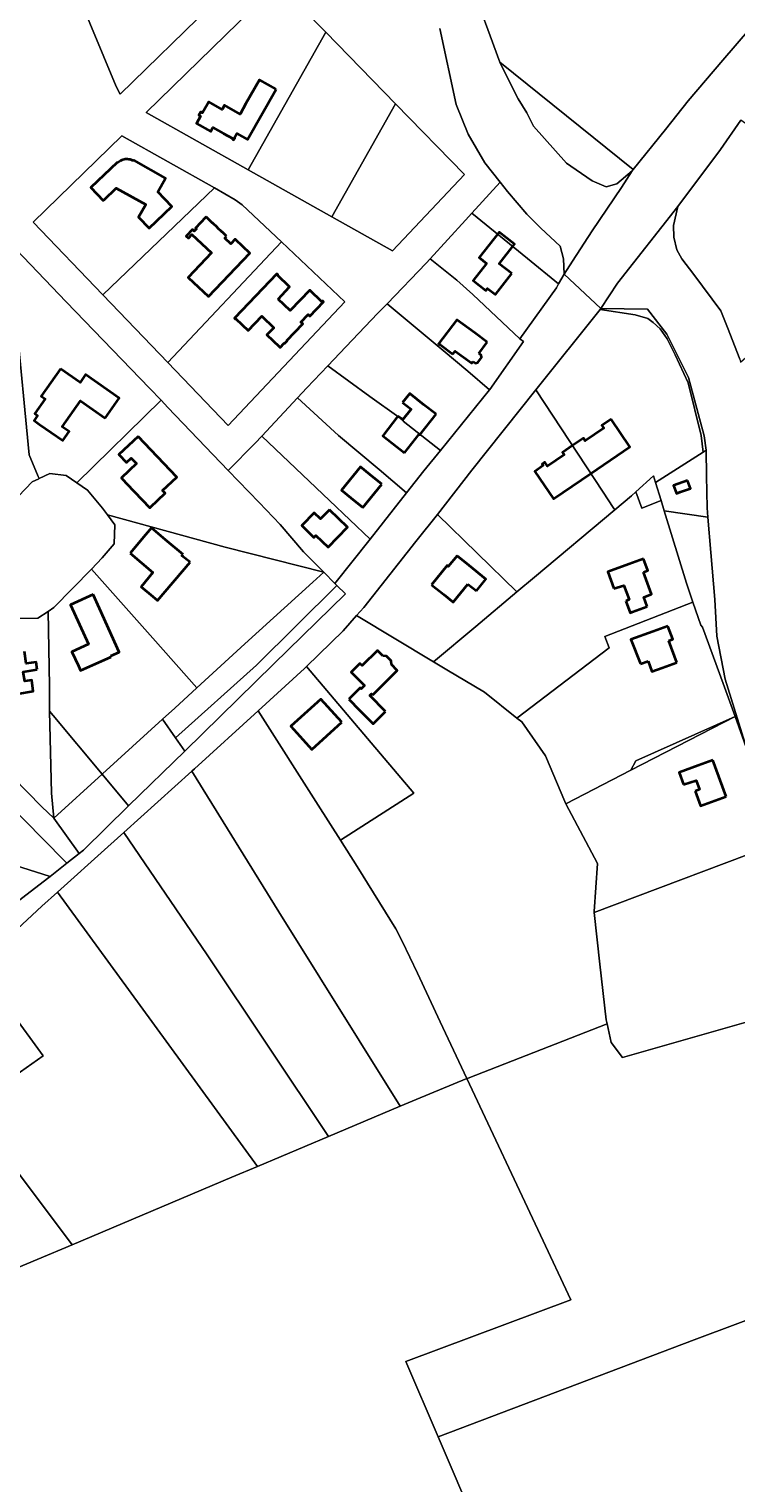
# Model space of a CAD drawing. Header units: metres. Extents: x 152747 to 157233, y 373738 to 378734.
# Tile 5 of 29: x 153984 to 154212, y 374339 to 374809. Entities that reach past the tile are written whole.
import ezdxf
from ezdxf.enums import TextEntityAlignment as Align

# ---------------------------------------------------------------- set-up
doc = ezdxf.new("R2010")
doc.units = ezdxf.units.M
for name, color, linetype, lineweight in [('B-XX-KG-GRENS_PERCEEL-GV', 150, 'Continuous', 18), ('B-XX-KG-GRENS_PERCEEL-S @ 0.001', 150, 'Continuous', 25), ('B-XX-OG-BEBOUWING-G', 7, 'Continuous', 35), ('B-XX-OG-BEBOUWING_HUISNUMMER-T18', 10, 'Continuous', 18), ('B-XX-OG-BEBOUWING_STRAATNAAM-T18', 10, 'Continuous', 18)]:
    doc.layers.add(name, color=color, linetype=linetype, lineweight=lineweight)
doc.styles.add('NLCS-ISO', font='NLCS-ISO.ttf', dxfattribs={"height": 1.8})
doc.styles.add('NLCS-ISO-M-T18', font='NLCS-ISO.ttf', dxfattribs={"height": 1.8})

# ---------------------------------------------------------------- blocks, each defined once
blk = doc.blocks.new('SKG-PERCEELNUMMER-SO')
at = {"layer": 'Defpoints'}
blk.add_point((0, 0), dxfattribs=at)
at = {"style": 'NLCS-ISO', "oblique": 10, "flags": 1}
blk.add_attdef('GEMEENTECODE', text='', height=1.8, dxfattribs=at).set_placement((0, 3), align=Align.MIDDLE_RIGHT)
at = {"style": 'NLCS-ISO', "oblique": 10}
blk.add_attdef('PERCEELNUMMER', text='', height=1.8, dxfattribs=at).set_placement((0, 0), align=Align.MIDDLE_CENTER)
at = {"style": 'NLCS-ISO', "oblique": 10, "flags": 1}
blk.add_attdef('SECTIE', text='', height=1.8, dxfattribs=at).set_placement((0, 2), align=Align.MIDDLE_LEFT)

msp = doc.modelspace()

# ---------------------------------------------------------------- linework, layer by layer
at = {"layer": 'B-XX-KG-GRENS_PERCEEL-GV'}
for points in [[(154079.448, 374807.808), (154064.094, 374823.586), (154021.353, 374781.917), (154054.398, 374763.356)], [(154054.398, 374763.356), (154021.353, 374781.917), (154064.094, 374823.586), (154079.448, 374807.808), (154102.018, 374784.704), (154124.294, 374761.825), (154101.04, 374737.178), (154081.442, 374748.161)], [(154081.442, 374748.161), (154102.018, 374784.704), (154079.448, 374807.808), (154054.398, 374763.356)], [(154178.811, 374763.497), (154135.755, 374798.202), (154136.21, 374796.985), (154141.687, 374786.272), (154144.43, 374781.76), (154146.644, 374777.514), (154157.205, 374765.519), (154158.606, 374764.544), (154165.598, 374759.782), (154170.035, 374757.908), (154173.549, 374758.815), (154178.478, 374763.085)], [(154101.04, 374737.178), (154124.294, 374761.825), (154102.018, 374784.704), (154081.442, 374748.161)], [(154193.245, 374751.58), (154191.874, 374745.383), (154191.914, 374741.609), (154192.94, 374737.502), (154194.514, 374734.647), (154198.39, 374729.547), (154207.127, 374717.787), (154209.288, 374712.41), (154213.243, 374702.216), (154213.453, 374701.271), (154249.147, 374732.222), (154252.943, 374735.43), (154231.381, 374754.05), (154234.822, 374757.897), (154229.493, 374762.466), (154231.976, 374765.838), (154229.58, 374768.02), (154225.34, 374771.12), (154213.653, 374779.387), (154207.005, 374769.923)], [(154007.356, 374722.951), (154043.423, 374757.558), (154013.548, 374774.343), (153984.883, 374746.446)], [(154007.356, 374722.951), (153984.883, 374746.446), (154013.548, 374774.343), (154043.423, 374757.558), (154050.123, 374753.715), (154052.437, 374752.046), (154065.111, 374740.063), (154085.595, 374720.775), (154047.84, 374680.793), (154028.406, 374701.104)], [(154065.111, 374740.063), (154052.437, 374752.046), (154050.123, 374753.715), (154043.423, 374757.558), (154007.356, 374722.951), (154028.406, 374701.104)], [(154126.683, 374749.392), (154144.66, 374734.775), (154154.722, 374726.561), (154156.531, 374729.715), (154156.32, 374734.598), (154155.173, 374738.68), (154148.965, 374744.48), (154144.477, 374749.087), (154138.205, 374756.41), (154135.771, 374759.435)], [(154113.178, 374734.606), (154121.84, 374727.723), (154127, 374723.075), (154142.137, 374708.745), (154153.996, 374725.296), (154154.722, 374726.561), (154144.66, 374734.775), (154126.683, 374749.392), (154124.654, 374747.151)], [(154026.193, 374688.933), (154022.497, 374692.797), (153995.519, 374720.708), (153977.117, 374740.012), (153974.809, 374737.738), (153977.75, 374731.926), (153982.722, 374680.255), (153983.608, 374671.301), (153986.518, 374664.356), (153986.819, 374663.636), (153990.261, 374665.311), (153995.486, 374664.659), (153998.987, 374662.218)], [(154047.84, 374680.793), (154085.595, 374720.775), (154065.111, 374740.063), (154028.406, 374701.104)], [(153986.518, 374664.356), (153983.608, 374671.301), (153982.722, 374680.255), (153977.75, 374731.926), (153974.809, 374737.738), (153970.641, 374733.631), (153958.497, 374721.666), (153937.254, 374700.737), (153933.785, 374697.319), (153955.883, 374671.334), (153973.112, 374651.032), (153980.077, 374657.949), (153984.563, 374662.538), (153986.709, 374663.583), (153986.819, 374663.636)], [(154099.237, 374720.119), (154117.428, 374704.994), (154125.321, 374698.339), (154132.396, 374692.253), (154132.523, 374692.41), (154143.322, 374707.919), (154142.137, 374708.745), (154127, 374723.075), (154121.84, 374727.723), (154113.178, 374734.606), (154111.942, 374733.254)], [(154080.075, 374700.016), (154093.677, 374690.105), (154103.029, 374683.471), (154104.526, 374682.294), (154104.455, 374682.205), (154116.506, 374672.694), (154132.396, 374692.253), (154125.321, 374698.339), (154117.428, 374704.994), (154099.237, 374720.119), (154096.289, 374717.072), (154085.957, 374706.248)], [(154200.794, 374677.564), (154196.57, 374694.551), (154192.436, 374703.642), (154189.783, 374708.82), (154187.518, 374712.016), (154185.286, 374714.092), (154183.561, 374715.359), (154179.406, 374716.548), (154168.095, 374718.264), (154147.371, 374692.292), (154169.157, 374659.22), (154172.397, 374654.243), (154172.853, 374653.541), (154178.274, 374658.069), (154179.665, 374659.341), (154185.334, 374664.524), (154186.017, 374662.32), (154201.44, 374672.175)], [(154201.8, 374677.478), (154196.718, 374696.236), (154189.677, 374710.296), (154183.4, 374718.392), (154168.324, 374718.551), (154168.095, 374718.264), (154179.406, 374716.548), (154183.561, 374715.359), (154185.286, 374714.092), (154187.518, 374712.016), (154189.783, 374708.82), (154192.436, 374703.642), (154196.57, 374694.551), (154200.794, 374677.564), (154201.44, 374672.175), (154202.373, 374672.771)], [(154070.344, 374689.686), (154083.545, 374677.545), (154096.693, 374666.59), (154105.558, 374659.037), (154111.184, 374666.143), (154116.506, 374672.694), (154104.455, 374682.205), (154104.526, 374682.294), (154103.029, 374683.471), (154093.677, 374690.105), (154080.075, 374700.016), (154073.37, 374692.912)], [(154172.853, 374653.541), (154172.397, 374654.243), (154169.157, 374659.22), (154147.371, 374692.292), (154126.691, 374666.375), (154115.569, 374651.999), (154141.229, 374627.068), (154146.871, 374631.835)], [(154047.934, 374666.25), (154028.401, 374686.624), (154026.193, 374688.933), (153998.987, 374662.218), (154002.393, 374659.843), (154007.222, 374654.13), (154008.873, 374651.918), (154046.957, 374641.467), (154078.777, 374633.399), (154072.24, 374640.014), (154064.66, 374648.764), (154057.893, 374655.862)], [(154058.742, 374677.319), (154080.602, 374656.501), (154093.74, 374644.111), (154105.558, 374659.037), (154096.693, 374666.59), (154083.545, 374677.545), (154070.344, 374689.686)], [(154047.934, 374666.25), (154057.893, 374655.862), (154064.66, 374648.764), (154072.24, 374640.014), (154078.777, 374633.399), (154082.376, 374629.758), (154093.74, 374644.111), (154080.602, 374656.501), (154058.742, 374677.319), (154056.652, 374675.091)], [(154202.987, 374651.133), (154202.754, 374654.142), (154202.496, 374664.519), (154202.373, 374672.771), (154201.44, 374672.175), (154186.017, 374662.32), (154187.812, 374656.529), (154188.844, 374653.2)], [(154187.812, 374656.529), (154186.017, 374662.32), (154185.334, 374664.524), (154179.665, 374659.341), (154181.631, 374654.109)], [(154188.844, 374653.2), (154187.812, 374656.529), (154181.631, 374654.109), (154179.665, 374659.341), (154178.274, 374658.069), (154172.853, 374653.541), (154146.871, 374631.835), (154141.229, 374627.068), (154127.945, 374615.844), (154114.305, 374604.412), (154118.532, 374601.874), (154130.784, 374594.606), (154141.246, 374586.258), (154171.02, 374608.934), (154169.632, 374612.583), (154198.14, 374623.725), (154196.077, 374629.869)], [(154003.725, 374634.334), (154023.537, 374612.039), (154037.766, 374596.01), (154053.25, 374610.231), (154075.229, 374630.188), (154078.777, 374633.399), (154046.957, 374641.467), (154008.873, 374651.918), (154011.241, 374648.745), (154011.03, 374642.539), (154007.202, 374637.987)], [(154089.383, 374619.378), (154114.305, 374604.412), (154127.945, 374615.844), (154141.229, 374627.068), (154115.569, 374651.999), (154108.564, 374643.309), (154091.732, 374622.043)], [(154215.869, 374575.263), (154208.519, 374598.884), (154205.908, 374612.76), (154205.178, 374624.621), (154203.871, 374639.722), (154202.987, 374651.133), (154188.844, 374653.2), (154196.077, 374629.869), (154198.14, 374623.725), (154200.65, 374616.25), (154201.246, 374615.618), (154207.946, 374597.444), (154211.757, 374586.774)], [(153991.297, 374587.056), (154007.131, 374568.124), (154007.287, 374568.266), (154026.714, 374585.9), (154030.604, 374589.431), (154037.766, 374596.01), (154023.537, 374612.039), (154003.725, 374634.334), (153991.488, 374621.957), (153989.68, 374620.742), (153990.17, 374596.739), (153990.159, 374594.368), (153990.132, 374588.449)], [(154026.714, 374585.9), (154030.851, 374579.912), (154057.08, 374603.352), (154083.046, 374629.092), (154082.376, 374629.758), (154078.777, 374633.399), (154075.229, 374630.188), (154053.25, 374610.231), (154037.766, 374596.01), (154030.604, 374589.431)], [(154083.046, 374629.092), (154057.08, 374603.352), (154030.851, 374579.912), (154033.838, 374575.587), (154062.51, 374603.639), (154085.796, 374626.356)], [(153990.159, 374594.368), (153990.17, 374596.739), (153989.68, 374620.742), (153986.411, 374618.544), (153986.355, 374618.506), (153979.449, 374618.474), (153975.83, 374621.048), (153970.477, 374619.816), (153953.44, 374602.214), (153951.224, 374599.545), (153950.711, 374597.416), (153951.082, 374595.127), (153952.641, 374593.05), (153959.622, 374585.936), (153968.824, 374576.746), (153987.647, 374557.608), (153991.487, 374553.89), (153990.831, 374561.973), (153990.132, 374588.449)], [(154178.071, 374569.4), (154179.631, 374572.424), (154211.757, 374586.774), (154207.946, 374597.444), (154201.246, 374615.618), (154200.65, 374616.25), (154198.14, 374623.725), (154169.632, 374612.583), (154171.02, 374608.934), (154141.246, 374586.258), (154142.805, 374585.014), (154150.484, 374574.024), (154156.708, 374559.293), (154157.087, 374558.578)], [(154166.234, 374523.455), (154166.199, 374523.769), (154167.31, 374539.279), (154157.087, 374558.578), (154156.708, 374559.293), (154150.484, 374574.024), (154142.805, 374585.014), (154141.246, 374586.258), (154130.784, 374594.606), (154118.532, 374601.874), (154114.305, 374604.412), (154089.383, 374619.378), (154085.074, 374614.49), (154073.221, 374602.97), (154087.578, 374586.043), (154107.952, 374562.022), (154084.174, 374546.808), (154089.587, 374538.301), (154102.139, 374518.22), (154104.125, 374514.193), (154109.064, 374503.821), (154116.453, 374488.122), (154125.07, 374469.791), (154125.437, 374469.94), (154170.414, 374487.486), (154170.117, 374488.842), (154168.068, 374506.809)], [(154087.578, 374586.043), (154073.221, 374602.97), (154072.549, 374602.317), (154057.579, 374588.663), (154076.963, 374558.139), (154084.174, 374546.808), (154107.952, 374562.022)], [(154007.131, 374568.124), (153991.297, 374587.056), (153990.132, 374588.449), (153990.831, 374561.973), (153991.487, 374553.89)], [(154125.07, 374469.791), (154116.453, 374488.122), (154109.064, 374503.821), (154104.125, 374514.193), (154102.139, 374518.22), (154089.587, 374538.301), (154084.174, 374546.808), (154076.963, 374558.139), (154057.579, 374588.663), (154037.032, 374569.923), (154036.171, 374569.146), (154064.258, 374523.682), (154103.438, 374460.887), (154108.686, 374463.101)], [(154033.838, 374575.587), (154030.851, 374579.912), (154026.714, 374585.9), (154007.287, 374568.266), (154007.131, 374568.124), (154015.703, 374557.874)], [(154215.869, 374575.263), (154211.757, 374586.774), (154178.071, 374569.4), (154157.087, 374558.578), (154167.31, 374539.279), (154166.199, 374523.769), (154166.234, 374523.455), (154229.689, 374547.383), (154224.985, 374553.997), (154219.339, 374565.741), (154218.022, 374569.38), (154215.97, 374574.94)], [(154178.071, 374569.4), (154211.757, 374586.774), (154179.631, 374572.424)], [(153990.347, 374535.077), (153995.733, 374539.352), (153987.59, 374547.653), (153978.105, 374557.385), (153955.248, 374580.697), (153953.486, 374581.863), (153951.523, 374582.301), (153949.291, 374582.027), (153947.163, 374580.737), (153935.368, 374568.806), (153934.14, 374561.834), (153936.562, 374556.217), (153936.102, 374551.906), (153949.185, 374548.175)], [(153999.727, 374542.522), (154001.1, 374543.612), (154015.703, 374557.874), (154007.131, 374568.124), (153991.487, 374553.89)], [(154080.359, 374451.153), (154103.438, 374460.887), (154064.258, 374523.682), (154036.171, 374569.146), (154014.205, 374549.317), (154041.064, 374509.766)], [(153945.012, 374500.014), (153950.866, 374504.88), (153973.473, 374522.218), (153989.521, 374534.421), (153990.347, 374535.077), (153949.185, 374548.175), (153936.102, 374551.906), (153936.025, 374551.187), (153933.044, 374547.072), (153923.094, 374537.833)], [(153992.682, 374530.006), (154019.476, 374493.44), (154057.374, 374441.458), (154080.359, 374451.153), (154041.064, 374509.766), (154014.205, 374549.317), (154009.015, 374544.632)], [(154262.423, 374507.399), (154251.22, 374520.815), (154238.883, 374535.678), (154235.628, 374539.708), (154234.363, 374540.982), (154230.34, 374546.467), (154229.689, 374547.383), (154166.234, 374523.455), (154168.068, 374506.809), (154170.117, 374488.842), (154170.414, 374487.486), (154171.726, 374481.497), (154175.405, 374476.642), (154223.622, 374490.457)], [(153966.631, 374506.413), (153988.058, 374477.135), (153964.168, 374460.355), (153997.465, 374416.137), (154049.086, 374437.962), (154057.374, 374441.458), (154019.476, 374493.44), (153992.682, 374530.006), (153987.631, 374525.482), (153970.177, 374509.386)], [(153964.168, 374460.355), (153988.058, 374477.135), (153966.631, 374506.413), (153954.664, 374496.38), (153943.774, 374487.201), (153962.395, 374462.709)], [(154310.565, 374427.33), (154305.407, 374445.603), (154298.265, 374461.992), (154284.818, 374478.939), (154263.537, 374506.064), (154262.423, 374507.399), (154223.622, 374490.457), (154175.405, 374476.642), (154171.726, 374481.497), (154170.414, 374487.486), (154125.437, 374469.94), (154125.07, 374469.791), (154148.848, 374419.214), (154158.675, 374398.369), (154105.278, 374378.419), (154115.719, 374354.087), (154198.5, 374385.367)], [(153943.774, 374487.201), (153941.789, 374485.528), (153934.273, 374479.297), (153946.556, 374458.131), (153941.021, 374455.022), (153958.052, 374426.377), (153924.456, 374404.671), (153931.269, 374388.463), (153986.149, 374411.352), (153997.465, 374416.137), (153964.168, 374460.355), (153962.395, 374462.709)], [(154125.07, 374469.791), (154108.686, 374463.101), (154103.438, 374460.887), (154080.359, 374451.153), (154057.374, 374441.458), (154049.086, 374437.962), (153997.465, 374416.137), (153986.149, 374411.352), (153931.269, 374388.463), (153949.398, 374345.031), (153977.278, 374278.24), (154001.416, 374220.587), (154008.965, 374202.474), (154018.948, 374178.52), (154042.782, 374188.367), (154104.115, 374213.708), (154165.173, 374238.827), (154115.719, 374354.087), (154105.278, 374378.419), (154158.675, 374398.369), (154148.848, 374419.214)], [(154342.353, 374318.855), (154338.635, 374327.889), (154328.384, 374364.176), (154310.565, 374427.33), (154198.5, 374385.367), (154115.719, 374354.087), (154165.173, 374238.827), (154202.696, 374254.264), (154344.887, 374312.703)]]:
    msp.add_lwpolyline(points, close=True, dxfattribs=at)
for points in [[(154042.23, 374816.274), (154013.029, 374787.867), (154011.672, 374790.341), (153999.181, 374820.491)], [(153999.181, 374820.491), (154011.672, 374790.341), (154013.029, 374787.867), (154042.23, 374816.274)], [(154129.281, 374815.673), (154132.598, 374806.656), (154135.755, 374798.202), (154178.811, 374763.497), (154189.219, 374776.392), (154196.601, 374785.704), (154207.817, 374798.832), (154225.704, 374819.739)], [(154225.704, 374819.739), (154207.817, 374798.832), (154196.601, 374785.704), (154189.219, 374776.392), (154178.811, 374763.497), (154178.478, 374763.085), (154174.989, 374757.685), (154165.555, 374743.644), (154159.162, 374733.817), (154156.531, 374729.715), (154168.324, 374718.551), (154173.785, 374726.748), (154193.245, 374751.58), (154207.005, 374769.923), (154213.653, 374779.387)], [(154116.31, 374809.006), (154121.599, 374784.468), (154125.496, 374774.918), (154130.807, 374765.603), (154135.771, 374759.435), (154138.205, 374756.41), (154144.477, 374749.087), (154148.965, 374744.48), (154155.173, 374738.68), (154156.32, 374734.598), (154156.531, 374729.715), (154159.162, 374733.817), (154165.555, 374743.644), (154174.989, 374757.685), (154178.478, 374763.085), (154173.549, 374758.815), (154170.035, 374757.908), (154165.598, 374759.782), (154158.606, 374764.544), (154157.205, 374765.519), (154146.644, 374777.514), (154144.43, 374781.76), (154141.687, 374786.272), (154136.21, 374796.985), (154135.755, 374798.202), (154132.598, 374806.656), (154129.281, 374815.673)], [(153977.117, 374740.012), (153995.519, 374720.708), (154022.497, 374692.797), (154026.193, 374688.933), (154028.401, 374686.624), (154047.934, 374666.25), (154056.652, 374675.091), (154058.742, 374677.319), (154070.344, 374689.686), (154073.37, 374692.912), (154080.075, 374700.016), (154085.957, 374706.248), (154096.289, 374717.072), (154099.237, 374720.119), (154111.942, 374733.254), (154113.178, 374734.606), (154124.654, 374747.151), (154126.683, 374749.392), (154135.771, 374759.435), (154130.807, 374765.603), (154125.496, 374774.918), (154121.599, 374784.468), (154116.31, 374809.006)], [(154213.243, 374702.216), (154209.288, 374712.41), (154207.127, 374717.787), (154198.39, 374729.547), (154194.514, 374734.647), (154192.94, 374737.502), (154191.914, 374741.609), (154191.874, 374745.383), (154193.245, 374751.58), (154173.785, 374726.748), (154168.324, 374718.551), (154183.4, 374718.392), (154189.677, 374710.296), (154196.718, 374696.236), (154201.8, 374677.478), (154202.373, 374672.771), (154202.496, 374664.519), (154202.754, 374654.142), (154202.987, 374651.133), (154203.871, 374639.722), (154205.178, 374624.621), (154205.908, 374612.76), (154208.519, 374598.884), (154215.869, 374575.263)], [(153970.177, 374509.386), (153987.631, 374525.482), (153992.682, 374530.006), (154009.015, 374544.632), (154014.205, 374549.317), (154036.171, 374569.146), (154037.032, 374569.923), (154057.579, 374588.663), (154072.549, 374602.317), (154073.221, 374602.97), (154085.074, 374614.49), (154089.383, 374619.378), (154091.732, 374622.043), (154108.564, 374643.309), (154115.569, 374651.999), (154126.691, 374666.375), (154147.371, 374692.292), (154168.095, 374718.264), (154168.324, 374718.551), (154156.531, 374729.715), (154154.722, 374726.561), (154153.996, 374725.296), (154142.137, 374708.745), (154143.322, 374707.919), (154132.523, 374692.41), (154132.396, 374692.253), (154116.506, 374672.694), (154111.184, 374666.143), (154105.558, 374659.037), (154093.74, 374644.111), (154082.376, 374629.758), (154083.046, 374629.092), (154085.796, 374626.356), (154062.51, 374603.639), (154033.838, 374575.587), (154015.703, 374557.874), (154001.1, 374543.612), (153999.727, 374542.522), (153995.733, 374539.352), (153990.347, 374535.077), (153989.521, 374534.421), (153973.473, 374522.218)], [(153979.449, 374618.474), (153986.355, 374618.506), (153986.411, 374618.544), (153989.68, 374620.742), (153991.488, 374621.957), (154003.725, 374634.334), (154007.202, 374637.987), (154011.03, 374642.539), (154011.241, 374648.745), (154008.873, 374651.918), (154007.222, 374654.13), (154002.393, 374659.843), (153998.987, 374662.218), (153995.486, 374664.659), (153990.261, 374665.311), (153986.819, 374663.636), (153986.709, 374663.583), (153984.563, 374662.538), (153980.077, 374657.949)], [(153978.105, 374557.385), (153987.59, 374547.653), (153995.733, 374539.352), (153999.727, 374542.522), (153991.487, 374553.89), (153987.647, 374557.608), (153968.824, 374576.746)]]:
    msp.add_lwpolyline(points, dxfattribs=at)
at = {"layer": 'B-XX-OG-BEBOUWING-G'}
for points in [[(154063.372, 374789.439), (154057.983, 374792.432), (154053.638, 374784.779), (154051.724, 374781.407), (154046.663, 374784.26), (154045.897, 374782.901), (154041.594, 374785.327), (154039.59, 374781.773), (154039.024, 374782.092), (154038.43, 374781.038), (154038.996, 374780.718), (154037.646, 374778.323), (154042.254, 374775.779), (154042.945, 374777.031), (154046.412, 374775.117), (154049.38, 374773.479), (154049.273, 374773.286), (154049.746, 374773.025), (154050.007, 374773.498), (154049.815, 374773.604), (154050.66, 374775.136), (154054.127, 374773.222)], [(154139.601, 374729.83), (154135.531, 374733.018), (154140.497, 374739.316), (154135.492, 374743.24), (154129.033, 374735), (154131.393, 374733.149), (154127.05, 374727.609), (154131.221, 374724.339), (154131.771, 374725.04), (154134.291, 374723.06)], [(154064.009, 374721.624), (154067.748, 374725.547), (154063.795, 374729.314), (154063.981, 374729.509), (154063.663, 374729.813), (154049.941, 374715.414), (154050.277, 374715.093), (154050.386, 374715.208), (154054.355, 374711.429), (154058.761, 374716.058), (154062.65, 374712.355), (154060.43, 374710.023), (154064.37, 374706.272), (154064.675, 374705.983), (154066.026, 374707.402), (154066.127, 374707.306), (154066.956, 374708.174), (154066.853, 374708.271), (154071.994, 374713.678), (154071.429, 374714.216), (154073.735, 374716.633), (154074.3, 374716.094), (154078.708, 374720.725), (154078.41, 374721.008), (154078.189, 374720.777), (154074.237, 374724.543), (154067.911, 374717.905)], [(154171.741, 374682.789), (154168.712, 374680.738), (154169.286, 374679.893), (154163.281, 374675.82), (154162.712, 374676.658), (154159.227, 374674.294), (154156, 374672.105), (154156.549, 374671.295), (154151.123, 374667.615), (154150.258, 374668.889), (154149.421, 374668.321), (154149.735, 374667.859), (154146.991, 374665.96), (154153.041, 374657.069), (154165.148, 374665.306), (154177.781, 374673.9)], [(154080.611, 374653.582), (154077.703, 374650.594), (154075.66, 374652.582), (154071.685, 374648.497), (154075.633, 374644.654), (154076.24, 374645.278), (154080.189, 374641.435), (154086.437, 374647.912)], [(154084.61, 374584.938), (154077.845, 374592.397), (154068.179, 374583.63), (154074.944, 374576.171)]]:
    msp.add_lwpolyline(points, close=True, dxfattribs=at)
for points in [[(154014.221, 374766.707), (154013.841, 374766.605), (154013.472, 374766.47), (154013.116, 374766.303), (154012.778, 374766.104), (154012.458, 374765.876), (154012.16, 374765.62)], [(154014.999, 374766.805), (154014.608, 374766.773), (154014.221, 374766.707)], [(154016.914, 374766.439), (154016.547, 374766.581), (154016.169, 374766.689), (154015.783, 374766.763), (154015.392, 374766.802), (154014.999, 374766.805)], [(154012.16, 374765.62), (154012.002, 374765.791), (154003.49, 374757.678), (154007.518, 374753.45), (154007.785, 374753.708), (154011.712, 374757.5), (154021.22, 374752.168), (154018.942, 374748.094), (154022.334, 374744.547), (154029.65, 374751.499), (154025.107, 374756.258), (154027.618, 374760.681), (154017.364, 374766.458), (154017.266, 374766.266)], [(154017.266, 374766.266), (154016.914, 374766.439)], [(154040.744, 374748.191), (154040.524, 374747.958), (154037.33, 374744.578), (154037.621, 374744.304), (154036.934, 374743.577), (154036.352, 374744.126), (154034.305, 374741.961), (154035.047, 374741.26), (154036.187, 374742.466), (154042.466, 374736.531), (154034.962, 374728.593), (154041.54, 374722.406), (154054.853, 374736.491), (154050.348, 374740.75), (154050.115, 374740.97), (154048.7, 374739.473), (154046.781, 374741.286), (154047.379, 374741.919)], [(154044.45, 374744.687), (154044.319, 374744.811), (154042.881, 374746.171), (154042.75, 374746.294), (154040.744, 374748.191)], [(154047.379, 374741.919), (154046.02, 374743.203), (154045.889, 374743.327), (154044.45, 374744.687)], [(154131.631, 374707.73), (154127.581, 374710.67), (154121.784, 374714.878), (154115.931, 374707.212), (154116.495, 374706.802), (154120.554, 374703.851)], [(154128.956, 374704.05), (154131.631, 374707.73)], [(154120.554, 374703.851), (154121.277, 374704.846), (154126.681, 374700.919), (154127.098, 374701.493)], [(154127.098, 374701.493), (154127.826, 374700.964), (154128.617, 374701.082), (154129.816, 374702.732), (154129.684, 374703.52), (154128.956, 374704.05)], [(153993.72, 374699.138), (153987.49, 374690.242), (153988.71, 374689.388), (153985.394, 374684.653), (153986.295, 374684.022), (153985.148, 374682.384), (153986.94, 374681.129)], [(154008.174, 374683.203), (154012.688, 374689.649), (154001.803, 374697.273), (154000.019, 374694.726), (153993.72, 374699.138)], [(153986.94, 374681.129), (153994.42, 374675.89), (153996.45, 374678.829), (153994.24, 374680.37), (154000.111, 374688.8), (154008.174, 374683.203)], [(154104.284, 374688.179), (154107.011, 374686.081), (154104.331, 374682.729), (154102.751, 374683.839)], [(154115.101, 374684.41), (154111.171, 374687.501), (154106.623, 374691.078), (154104.284, 374688.179)], [(154102.751, 374683.839), (154097.93, 374677.437), (154100.951, 374675.069), (154104.891, 374671.981)], [(154104.891, 374671.981), (154109.611, 374677.989), (154109.891, 374677.769), (154115.101, 374684.41)], [(154018.756, 374677.27), (154012.568, 374671.38), (154015.004, 374668.784), (154016.579, 374670.262), (154018.276, 374668.454), (154013.373, 374663.852), (154013.561, 374663.651)], [(154013.561, 374663.651), (154017.321, 374659.63), (154017.518, 374659.457), (154022.545, 374654.15), (154022.763, 374654.357), (154027.532, 374658.875), (154026.714, 374659.739), (154031.273, 374664.058), (154018.756, 374677.27)], [(154097.556, 374661.857), (154093.665, 374664.997), (154090.654, 374667.427), (154084.57, 374659.861), (154087.568, 374657.442), (154091.459, 374654.302)], [(154091.459, 374654.302), (154097.556, 374661.857)], [(154196.371, 374663.06), (154191.831, 374661.41), (154192.771, 374658.829), (154194.123, 374659.319)], [(154194.123, 374659.319), (154197.321, 374660.479), (154196.371, 374663.06)], [(154033.314, 374639.122), (154027.682, 374643.86), (154023.09, 374647.722), (154021.211, 374645.489), (154016.181, 374639.51)], [(154016.181, 374639.51), (154023.581, 374633.299), (154019.731, 374628.719), (154023.531, 374625.518)], [(154023.531, 374625.518), (154025.017, 374624.265), (154035.553, 374636.641)], [(154035.553, 374636.641), (154032.917, 374638.675), (154033.314, 374639.122)], [(154121.881, 374638.719), (154119.041, 374635.221), (154118.651, 374635.531), (154113.651, 374629.29)], [(154125.761, 374635.579), (154121.881, 374638.719)], [(154128.129, 374627.413), (154131.198, 374631.179), (154125.761, 374635.579)], [(154182.153, 374637.755), (154177.458, 374636.035), (154170.618, 374633.529), (154172.599, 374628.133)], [(154182.151, 374633.399), (154183.559, 374633.914), (154182.153, 374637.755)], [(154183.347, 374622.282), (154182.215, 374625.371), (154184.751, 374626.3), (154182.151, 374633.399)], [(154004.221, 374626.19), (153996.9, 374622.899), (154002.781, 374610.179), (153997.36, 374607.669), (153999.46, 374603.131)], [(154009.972, 374606.355), (154012.612, 374607.522), (154006.271, 374621.629), (154004.221, 374626.19)], [(154113.651, 374629.29), (154117.551, 374626.161), (154120.666, 374623.662), (154125.353, 374629.477)], [(154125.353, 374629.477), (154128.129, 374627.413)], [(154172.599, 374628.133), (154175.794, 374629.136), (154177.514, 374624.549), (154176.443, 374624.049)], [(154176.443, 374624.049), (154177.801, 374620.25), (154178.635, 374620.556), (154183.347, 374622.282)], [(154190.01, 374615.982), (154185.316, 374614.259), (154178.101, 374611.611), (154181.212, 374603.819)], [(154190.301, 374611.242), (154191.578, 374611.71), (154190.01, 374615.982)], [(153986.162, 374601.96), (153985.79, 374604.381), (153982.6, 374603.89), (153982, 374607.75)], [(154097.886, 374606.376), (154096.147, 374608.144), (154091.165, 374603.242), (154090.491, 374603.911), (154087.61, 374601.145), (154091.924, 374596.762), (154090.87, 374595.724), (154090.589, 374596.009), (154086.884, 374592.343)], [(154192.881, 374604.21), (154190.301, 374611.242)], [(153999.46, 374603.131), (154000.137, 374601.668), (154010.111, 374606.099)], [(154010.111, 374606.099), (154009.972, 374606.355)], [(154094.633, 374593.827), (154102.514, 374601.67), (154100.656, 374603.56)], [(154100.656, 374603.56), (154100.546, 374604.784), (154099.108, 374606.245), (154097.886, 374606.376)], [(154181.212, 374603.819), (154183.693, 374604.704)], [(154183.693, 374604.704), (154184.888, 374601.277), (154188.191, 374602.489), (154192.881, 374604.21)], [(153979.801, 374594.146), (153984.841, 374594.986), (153984.473, 374598.496), (153982.195, 374598.198), (153981.669, 374601.241), (153986.162, 374601.96)], [(154098.72, 374588.408), (154093.652, 374593.519), (154094.215, 374594.15), (154094.633, 374593.827)], [(154086.884, 374592.343), (154090.391, 374588.78), (154094.722, 374584.38), (154098.72, 374588.408)], [(154204.541, 374572.66), (154199.851, 374570.929), (154193.683, 374568.652), (154195.031, 374564.838)], [(154208.861, 374560.941), (154204.541, 374572.66)], [(154195.031, 374564.838), (154199.198, 374566.072), (154200.25, 374563.162), (154198.826, 374562.701)], [(154198.826, 374562.701), (154200.53, 374557.868), (154204.171, 374559.211), (154208.861, 374560.941)]]:
    msp.add_lwpolyline(points, dxfattribs=at)

# ---------------------------------------------------------------- block references
at = {"layer": 'B-XX-KG-GRENS_PERCEEL-S @ 0.001', "xscale": 0.001, "yscale": 0.001, "zscale": 0.001}
for p, values in [((153985.96, 374788.931), {'PERCEELNUMMER': '1374'}), ((154052.462, 374789.439), {'PERCEELNUMMER': '1365'}), ((154076.829, 374776.748), {'PERCEELNUMMER': '1366'}), ((154157.732, 374771.985), {'PERCEELNUMMER': '259'}), ((154103.226, 374758.98), {'PERCEELNUMMER': '1367'}), ((154013.373, 374750.35), {'PERCEELNUMMER': '1370'}), ((154142.205, 374745.181), {'PERCEELNUMMER': '824'}), ((154124.809, 374737.811), {'PERCEELNUMMER': '823'}), ((154037.232, 374732.075), {'PERCEELNUMMER': '1369'}), ((154110.735, 374725.395), {'PERCEELNUMMER': '251'}), ((154056.523, 374710.754), {'PERCEELNUMMER': '1368'}), ((153993.195, 374705.227), {'PERCEELNUMMER': '538'}), ((154108.913, 374698.509), {'PERCEELNUMMER': '850'}), ((154084.349, 374687.554), {'PERCEELNUMMER': '849'}), ((154180.586, 374688.834), {'PERCEELNUMMER': '821'}), ((154199.895, 374684.415), {'PERCEELNUMMER': '898'}), ((154082.38, 374666.586), {'PERCEELNUMMER': '848'}), ((154198.223, 374665.071), {'PERCEELNUMMER': '896'}), ((154037.817, 374658.332), {'PERCEELNUMMER': '539'}), ((154142.259, 374654.347), {'PERCEELNUMMER': '820'}), ((154183.03, 374658.35), {'PERCEELNUMMER': '3'}), ((154074.059, 374651.267), {'PERCEELNUMMER': '847'}), ((154197.792, 374643.803), {'PERCEELNUMMER': '897'}), ((154046.045, 374624.236), {'PERCEELNUMMER': '540'}), ((154110.089, 374618.054), {'PERCEELNUMMER': '819'}), ((154155.56, 374619.319), {'PERCEELNUMMER': '4'}), ((154052.133, 374604.182), {'PERCEELNUMMER': '1409'}), ((154189.244, 374593.906), {'PERCEELNUMMER': '958'}), ((154045.701, 374590.662), {'PERCEELNUMMER': '1408'}), ((154010.358, 374587.262), {'PERCEELNUMMER': '1226'}), ((154082.862, 374574.882), {'PERCEELNUMMER': '1035'}), ((153997.946, 374569.817), {'PERCEELNUMMER': '1225'}), ((154021.429, 374572.501), {'PERCEELNUMMER': '1228'}), ((154181.275, 374572.655), {'PERCEELNUMMER': '957'}), ((154004.32, 374556.063), {'PERCEELNUMMER': '1227'}), ((154190.477, 374551.276), {'PERCEELNUMMER': '6'}), ((154125.888, 374542.311), {'PERCEELNUMMER': '1036'}), ((154079.957, 374520.372), {'PERCEELNUMMER': '899'}), ((154206.734, 374510.664), {'PERCEELNUMMER': '7'}), ((154059.134, 374505.058), {'PERCEELNUMMER': '900'}), ((154034.23, 374492.844), {'PERCEELNUMMER': '901'}), ((154006.16, 374464.223), {'PERCEELNUMMER': '902'})]:
    msp.add_blockref('SKG-PERCEELNUMMER-SO', p, dxfattribs=at).add_auto_attribs(values)

# ---------------------------------------------------------------- texts
at = {"layer": 'B-XX-OG-BEBOUWING_HUISNUMMER-T18', "style": 'NLCS-ISO-M-T18'}
for s, rotation, p in [('7', 331.003, (154040.554, 374778.86)), ('17', 331.003, (154020.45, 374761.129)), ('15', 317, (154046.129, 374737.597)), ('1d', 322.001, (154133.456, 374726.991)), ('13', 316.003, (154074.17, 374720.283)), ('1', 324.001, (154126.413, 374705.213)), ('2-2a', 321.996, (154109.391, 374683.407)), ('5', 324.998, (153991.025, 374680.556)), ('1a-1b', 33.999, (154167.69, 374675.039)), ('4', 43, (154019.657, 374660.214)), ('2b', 321.004, (154090.769, 374658.524)), ('2c', 316.003, (154080.65, 374646.505)), ('3', 319.996, (154020.297, 374641.051)), ('1c', 320.999, (154118.909, 374632.675)), ('5', 19.996, (154181.182, 374627.769)), ('2', 24.001, (154002.025, 374621.778)), ('3', 19.996, (154188.839, 374607.461)), ('1e', 45, (154095.011, 374602.735)), ('3', 41.998, (154074.855, 374585.468)), ('1', 20.002, (154204.436, 374565.014))]:
    msp.add_text(s, height=0.0018, rotation=rotation, dxfattribs=at).set_placement(p, align=Align.MIDDLE_CENTER)
msp.add_text('7 / traf', height=0.0018, dxfattribs=at).set_placement((154191.594, 374659.375), align=Align.MIDDLE_CENTER)
at = {"layer": 'B-XX-OG-BEBOUWING_STRAATNAAM-T18', "style": 'NLCS-ISO-M-T18'}
for s, rotation, p in [('Kievitlaan', 330.602, (154038.979, 374765.378)), ('Kievitlaan', 330.602, (154038.979, 374765.378)), ('Kievitlaan', 330.602, (154038.979, 374765.378)), ('Hobbel', 50.902, (154104.245, 374648.346)), ('Hobbel', 50.902, (154104.245, 374648.346)), ('Hobbel', 50.902, (154104.245, 374648.346)), ('Hobbel', 50.902, (154104.245, 374648.346)), ('Stevertsebaan', 270, (154209.141, 374644.415)), ('Stevertsebaan', 270, (154209.141, 374644.415)), ('Stevertsebaan', 270, (154209.141, 374644.415)), ('Stevertsebaan', 270, (154209.141, 374644.415)), ('Stevertsebaan', 270, (154209.141, 374644.415)), ('Stevertsebaan', 270, (154209.141, 374644.415)), ('Stevertsebaan', 270, (154209.141, 374644.415))]:
    msp.add_text(s, height=0.0018, rotation=rotation, dxfattribs=at).set_placement(p, align=Align.MIDDLE_CENTER)

doc.saveas('drawing.dxf')
